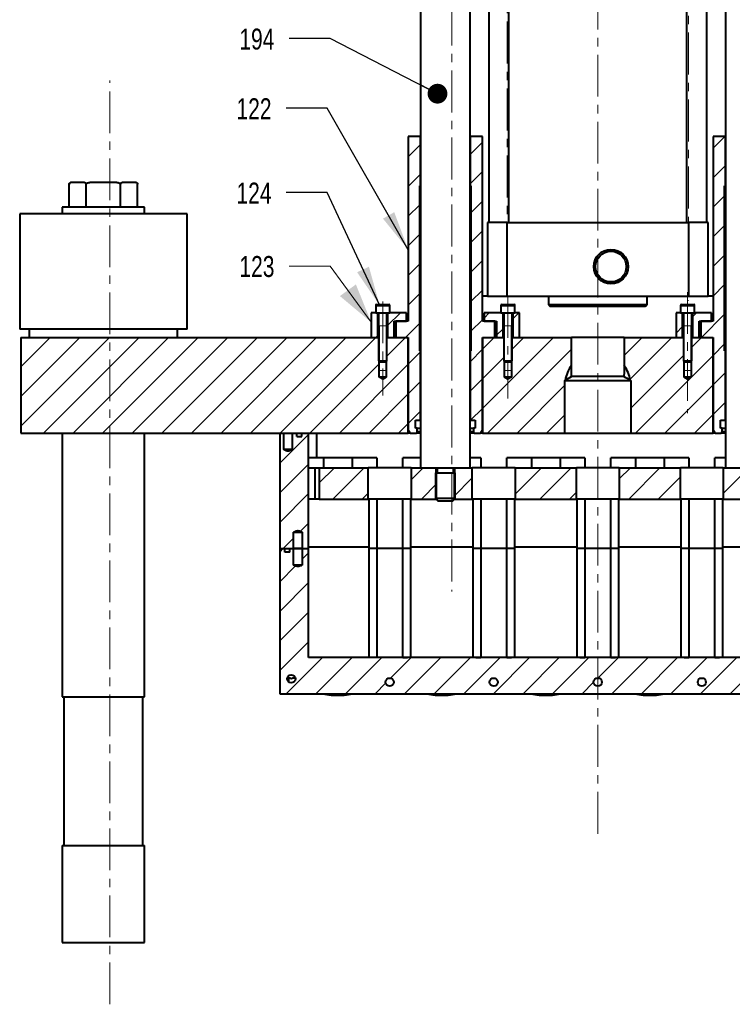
# Model space of a CAD drawing. Header units: millimetres. Extents: x 29 to 409, y 26 to 285.
# Tile 1 of 6: x 36 to 144, y 29 to 178. Entities that reach past the tile are written whole.
import ezdxf

# ---------------------------------------------------------------- set-up
doc = ezdxf.new("R2010")
doc.units = ezdxf.units.MM
doc.linetypes.add('CENTER', pattern=[10.16, 6.35, -1.27, 1.27, -1.27])
doc.styles.add('SLDTEXTSTYLE0', font='TXT', dxfattribs={"width": 0.75})
doc.dimstyles.new('SLDDIMSTYLE0', dxfattribs={"dimtxt": 6, "dimasz": 6, "dimexe": 0, "dimexo": 0.0625, "dimgap": 1.5, "dimtad": 0, "dimtih": 1, "dimtoh": 1, "dimdec": 0, "dimrnd": 1e-09, "dimzin": 0, "dimdsep": 46, "dimtxsty": 'Standard', "dimsah": 1, "dimcen": 0.09, "dimadec": 0, "dimazin": 0, "dimtfac": 1, "dimtdec": 0, "dimtofl": 0, "dimtmove": 0, "dimatfit": 3, "dimfxl": 0, "dimtolj": 1, "dimtzin": 0, "dimarcsym": 0})
doc.dimstyles.new('SLDDIMSTYLE2', dxfattribs={"dimtxt": 3, "dimasz": 3, "dimexe": 0, "dimexo": 0.0625, "dimgap": 0.75, "dimtad": 0, "dimtih": 1, "dimtoh": 1, "dimdec": 0, "dimrnd": 1e-09, "dimzin": 0, "dimdsep": 46, "dimtxsty": 'Standard', "dimblk1": 'DOT', "dimblk2": 'DOT', "dimsah": 1, "dimcen": 0.09, "dimadec": 0, "dimazin": 0, "dimtfac": 1, "dimtdec": 0, "dimtofl": 0, "dimtmove": 0, "dimatfit": 3, "dimldrblk": 'DOT', "dimfxl": 0, "dimtolj": 1, "dimtzin": 0, "dimarcsym": 0})

# ---------------------------------------------------------------- blocks, each defined once
blk = doc.blocks.new('_DOT')
at = {"color": 0, "linetype": 'ByBlock', "lineweight": -2}
blk.add_line((-0.5, 0), (-1, 0), dxfattribs=at)
at = {"color": 0, "linetype": 'ByBlock', "const_width": 0.5}
blk.add_lwpolyline([(-0.25, 0, 1), (0.25, 0, 1)], format="xyb", close=True, dxfattribs=at)

msp = doc.modelspace()

# ---------------------------------------------------------------- hatches: boundary and pattern name
at = {"linetype": 'Continuous', "lineweight": 0}
h = msp.add_hatch(dxfattribs=at)
h.set_pattern_fill('ANSI31', style=0)
h.paths.add_polyline_path([(96.574, 117.6356), (96.574, 128.1856), (96.449, 128.1856), (96.449, 153.1856), (96.574, 153.1856), (96.574, 160.6856), (94.699, 160.6856), (94.699, 132.6856), (92.824, 132.6856), (92.824, 130.1856), (94.699, 130.1856), (94.699, 116.1856), (94.9877, 115.6856), (95.9297, 115.6856), (96.074, 115.9356), (96.074, 116.4356), (95.799, 116.4356), (95.799, 117.6356)], flags=0)
h = msp.add_hatch(dxfattribs=at)
h.set_pattern_fill('ANSI31', style=0)
h.paths.add_polyline_path([(104.199, 153.1856), (104.199, 128.1856), (104.074, 128.1856), (104.074, 117.6356), (104.849, 117.6356), (104.849, 116.4356), (104.574, 116.4356), (104.574, 115.9356), (104.7184, 115.6856), (105.6604, 115.6856), (105.949, 116.1856), (105.949, 130.1856), (107.824, 130.1856), (107.824, 132.6856), (105.949, 132.6856), (105.949, 160.6856), (104.074, 160.6856), (104.074, 153.1856)], flags=0)
h = msp.add_hatch(dxfattribs=at)
h.set_pattern_fill('ANSI31', style=0)
h.paths.add_polyline_path([(142.824, 117.6356), (142.824, 128.1856), (142.699, 128.1856), (142.699, 153.1856), (142.824, 153.1856), (142.824, 160.6856), (140.949, 160.6856), (140.949, 132.6856), (139.074, 132.6856), (139.074, 130.1856), (140.949, 130.1856), (140.949, 116.1856), (141.2377, 115.6856), (142.1797, 115.6856), (142.324, 115.9356), (142.324, 116.4356), (142.049, 116.4356), (142.049, 117.6356)], flags=0)
h = msp.add_hatch(dxfattribs=at)
h.set_pattern_fill('ANSI31', style=0)
h.paths.add_polyline_path([(89.074, 133.9356), (89.074, 130.1856), (90.074, 130.1856), (90.074, 133.9356)], flags=0)
h = msp.add_hatch(dxfattribs=at)
h.set_pattern_fill('ANSI31', style=0)
h.paths.add_polyline_path([(92.574, 132.6856), (94.449, 132.6856), (94.449, 133.9356), (91.574, 133.9356), (91.574, 130.1856), (92.574, 130.1856)], flags=0)
h = msp.add_hatch(dxfattribs=at)
h.set_pattern_fill('ANSI31', style=0)
h.paths.add_polyline_path([(109.074, 133.9356), (106.199, 133.9356), (106.199, 132.6856), (108.074, 132.6856), (108.074, 130.1856), (109.074, 130.1856)], flags=0)
h = msp.add_hatch(dxfattribs=at)
h.set_pattern_fill('ANSI31', style=0)
h.paths.add_polyline_path([(110.574, 133.9356), (110.574, 130.1856), (111.574, 130.1856), (111.574, 133.9356)], flags=0)
h = msp.add_hatch(dxfattribs=at)
h.set_pattern_fill('ANSI31', style=0)
h.paths.add_polyline_path([(135.324, 133.9356), (135.324, 130.1856), (136.324, 130.1856), (136.324, 133.9356)], flags=0)
h = msp.add_hatch(dxfattribs=at)
h.set_pattern_fill('ANSI31', style=0)
h.paths.add_polyline_path([(138.824, 132.6856), (140.699, 132.6856), (140.699, 133.9356), (137.824, 133.9356), (137.824, 130.1856), (138.824, 130.1856)], flags=0)
h = msp.add_hatch(dxfattribs=at)
h.set_pattern_fill('ANSI31', style=0)
h.paths.add_polyline_path([(94.699, 130.1856), (91.349, 130.1856), (91.349, 124.1856), (90.824, 123.8701), (90.299, 124.1856), (90.299, 130.1856), (35.949, 130.1856), (35.949, 115.6856), (94.699, 115.6856)], flags=0)
h = msp.add_hatch(dxfattribs=at)
h.set_pattern_fill('ANSI31', style=0)
edge = h.paths.add_edge_path(flags=0)
edge.add_line((118.449, 115.6856), (118.449, 123.6856))
edge.add_line((118.449, 123.6856), (118.5115, 123.7231))
edge.add_arc((123.449, 122.9356), 5, 143.130102, 170.938225, ccw=False)
edge.add_line((119.449, 125.9356), (119.449, 130.1856))
edge.add_line((119.449, 130.1856), (110.349, 130.1856))
edge.add_line((110.349, 130.1856), (110.349, 124.1856))
edge.add_line((110.349, 124.1856), (109.824, 123.8701))
edge.add_line((109.824, 123.8701), (109.299, 124.1856))
edge.add_line((109.299, 124.1856), (109.299, 130.1856))
edge.add_line((109.299, 130.1856), (105.949, 130.1856))
edge.add_line((105.949, 130.1856), (105.949, 115.6856))
edge.add_line((105.949, 115.6856), (118.449, 115.6856))
h = msp.add_hatch(dxfattribs=at)
h.set_pattern_fill('ANSI31', style=0)
edge = h.paths.add_edge_path(flags=0)
edge.add_arc((123.449, 122.9356), 5, 9.061775, 36.869898, ccw=False)
edge.add_line((128.3866, 123.7231), (128.449, 123.6856))
edge.add_line((128.449, 123.6856), (128.449, 115.6856))
edge.add_line((128.449, 115.6856), (140.949, 115.6856))
edge.add_line((140.949, 115.6856), (140.949, 130.1856))
edge.add_line((140.949, 130.1856), (137.599, 130.1856))
edge.add_line((137.599, 130.1856), (137.599, 124.1856))
edge.add_line((137.599, 124.1856), (137.074, 123.8701))
edge.add_line((137.074, 123.8701), (136.549, 124.1856))
edge.add_line((136.549, 124.1856), (136.549, 130.1856))
edge.add_line((136.549, 130.1856), (127.449, 130.1856))
edge.add_line((127.449, 130.1856), (127.449, 125.9356))
h = msp.add_hatch(dxfattribs=at)
h.set_pattern_fill('ANSI31', style=0)
edge = h.paths.add_edge_path(flags=0)
edge.add_line((77.799, 115.6856), (77.0986, 115.6856))
edge.add_line((77.0986, 115.6856), (77.0986, 113.1856))
edge.add_spline(control_points=[(77.0986, 113.1856), (77.0849, 113.1785), (77.0713, 113.1714), (77.0576, 113.1644), (76.9409, 113.1048), (76.8224, 113.0468), (76.6981, 113.0055), (76.6184, 112.9789), (76.5342, 112.9604), (76.4501, 112.9603), (76.3656, 112.9601), (76.2807, 112.9786), (76.2004, 113.0053), (76.0614, 113.0515), (75.9295, 113.118), (75.7995, 113.1856)], knot_values=[0.0149744, 0.0149744, 0.0149744, 0.0149744, 0.01515875, 0.01515875, 0.01515875, 0.01673081, 0.01673081, 0.01673081, 0.01774462, 0.01774462, 0.01774462, 0.01876521, 0.01876521, 0.01876521, 0.0205335, 0.0205335, 0.0205335, 0.0205335], weights=[1, 1, 1, 1, 1, 1, 1, 1, 1, 1, 1, 1, 1, 1, 1, 1], degree=3, periodic=0)
edge.add_line((75.7995, 113.1856), (75.7995, 115.6856))
edge.add_line((75.7995, 115.6856), (75.199, 115.6856))
edge.add_line((75.199, 115.6856), (75.199, 98.1856))
edge.add_line((75.199, 98.1856), (77.2995, 98.1856))
edge.add_line((77.2995, 98.1856), (77.2995, 100.6856))
edge.add_spline(control_points=[(77.2995, 100.6856), (77.4295, 100.7532), (77.5614, 100.8197), (77.7004, 100.8659), (77.7807, 100.8926), (77.8656, 100.9111), (77.9501, 100.9109), (78.0342, 100.9108), (78.1184, 100.8923), (78.1981, 100.8657), (78.3224, 100.8244), (78.4409, 100.7664), (78.5576, 100.7068), (78.5713, 100.6998), (78.5849, 100.6927), (78.5986, 100.6856)], knot_values=[0.01446164, 0.01446164, 0.01446164, 0.01446164, 0.01622006, 0.01622006, 0.01622006, 0.01723495, 0.01723495, 0.01723495, 0.0182431, 0.0182431, 0.0182431, 0.0198064, 0.0198064, 0.0198064, 0.01998971, 0.01998971, 0.01998971, 0.01998971], weights=[1, 1, 1, 1, 1, 1, 1, 1, 1, 1, 1, 1, 1, 1, 1, 1], degree=3, periodic=0)
edge.add_line((78.5986, 100.6856), (78.5986, 98.1856))
edge.add_line((78.5986, 98.1856), (79.574, 98.1856))
edge.add_line((79.574, 98.1856), (79.574, 115.6856))
edge.add_line((79.574, 115.6856), (78.574, 115.6856))
edge.add_line((78.574, 115.6856), (78.574, 115.1606))
edge.add_line((78.574, 115.1606), (77.799, 115.1606))
edge.add_line((77.799, 115.1606), (77.799, 115.6856))
h = msp.add_hatch(dxfattribs=at)
h.set_pattern_fill('ANSI31', style=0)
h.paths.add_polyline_path([(88.636, 110.4356), (81.199, 110.4356), (81.199, 105.6856), (88.636, 105.6856)], flags=0)
h = msp.add_hatch(dxfattribs=at)
h.set_pattern_fill('ANSI31', style=0)
h.paths.add_polyline_path([(95.136, 105.6856), (99.049, 105.6856), (99.049, 110.4356), (95.136, 110.4356)], flags=0)
h = msp.add_hatch(dxfattribs=at)
h.set_pattern_fill('ANSI31', style=0)
h.paths.add_polyline_path([(104.4175, 110.4356), (101.599, 110.4356), (101.599, 105.6856), (104.4175, 105.6856)], flags=0)
h = msp.add_hatch(dxfattribs=at)
h.set_pattern_fill('ANSI31', style=0)
h.paths.add_polyline_path([(120.199, 110.4356), (110.9175, 110.4356), (110.9175, 105.6856), (120.199, 105.6856)], flags=0)
h = msp.add_hatch(dxfattribs=at)
h.set_pattern_fill('ANSI31', style=0)
h.paths.add_polyline_path([(126.699, 105.6856), (135.9805, 105.6856), (135.9805, 110.4356), (126.699, 110.4356)], flags=0)
h = msp.add_hatch(dxfattribs=at)
h.set_pattern_fill('ANSI31', style=0)
h.paths.add_polyline_path([(142.4805, 105.6856), (145.299, 105.6856), (145.299, 110.4356), (142.4805, 110.4356)], flags=0)
h = msp.add_hatch(dxfattribs=at)
h.set_pattern_fill('ANSI31', style=0)
edge = h.paths.add_edge_path(flags=0)
edge.add_line((169.5986, 98.1856), (169.5986, 95.6856))
edge.add_spline(control_points=[(169.5986, 95.6856), (169.5849, 95.6785), (169.5713, 95.6714), (169.5576, 95.6644), (169.4409, 95.6048), (169.3224, 95.5468), (169.1981, 95.5055), (169.1184, 95.4789), (169.0342, 95.4604), (168.9501, 95.4603), (168.8656, 95.4601), (168.7807, 95.4786), (168.7004, 95.5053), (168.5614, 95.5515), (168.4295, 95.618), (168.2995, 95.6856)], knot_values=[0.0149744, 0.0149744, 0.0149744, 0.0149744, 0.01515875, 0.01515875, 0.01515875, 0.01673081, 0.01673081, 0.01673081, 0.01774462, 0.01774462, 0.01774462, 0.01876521, 0.01876521, 0.01876521, 0.0205335, 0.0205335, 0.0205335, 0.0205335], weights=[1, 1, 1, 1, 1, 1, 1, 1, 1, 1, 1, 1, 1, 1, 1, 1], degree=3, periodic=0)
edge.add_line((168.2995, 95.6856), (168.2995, 98.1856))
edge.add_line((168.2995, 98.1856), (167.324, 98.1856))
edge.add_line((167.324, 98.1856), (167.324, 81.6856))
edge.add_line((167.324, 81.6856), (79.574, 81.6856))
edge.add_line((79.574, 81.6856), (79.574, 98.1856))
edge.add_line((79.574, 98.1856), (78.5986, 98.1856))
edge.add_line((78.5986, 98.1856), (78.5986, 95.6856))
edge.add_spline(control_points=[(78.5986, 95.6856), (78.5849, 95.6785), (78.5713, 95.6714), (78.5576, 95.6644), (78.4409, 95.6048), (78.3224, 95.5468), (78.1981, 95.5055), (78.1184, 95.4789), (78.0342, 95.4604), (77.9501, 95.4603), (77.8656, 95.4601), (77.7807, 95.4786), (77.7004, 95.5053), (77.5614, 95.5515), (77.4295, 95.618), (77.2995, 95.6856)], knot_values=[0.0149744, 0.0149744, 0.0149744, 0.0149744, 0.01515875, 0.01515875, 0.01515875, 0.01673081, 0.01673081, 0.01673081, 0.01774462, 0.01774462, 0.01774462, 0.01876521, 0.01876521, 0.01876521, 0.0205335, 0.0205335, 0.0205335, 0.0205335], weights=[1, 1, 1, 1, 1, 1, 1, 1, 1, 1, 1, 1, 1, 1, 1, 1], degree=3, periodic=0)
edge.add_line((77.2995, 95.6856), (77.2995, 98.1856))
edge.add_line((77.2995, 98.1856), (76.724, 98.1856))
edge.add_line((76.724, 98.1856), (76.724, 97.6606))
edge.add_line((76.724, 97.6606), (75.949, 97.6606))
edge.add_line((75.949, 97.6606), (75.949, 98.1856))
edge.add_line((75.949, 98.1856), (75.199, 98.1856))
edge.add_line((75.199, 98.1856), (75.199, 76.1856))
edge.add_line((75.199, 76.1856), (171.699, 76.1856))
edge.add_line((171.699, 76.1856), (171.699, 98.1856))
edge.add_line((171.699, 98.1856), (170.949, 98.1856))
edge.add_line((170.949, 98.1856), (170.949, 97.6606))
edge.add_line((170.949, 97.6606), (170.174, 97.6606))
edge.add_line((170.174, 97.6606), (170.174, 98.1856))
edge.add_line((170.174, 98.1856), (169.5986, 98.1856))
edge = h.paths.add_edge_path(flags=0)
edge.add_arc((107.6675, 77.9356), 0.625, 0, 360)
edge = h.paths.add_edge_path(flags=0)
edge.add_arc((139.2305, 77.9356), 0.625, 0, 360)
edge = h.paths.add_edge_path(flags=0)
edge.add_arc((76.949, 78.4356), 0.625, 0, 360)
edge = h.paths.add_edge_path(flags=0)
edge.add_arc((169.949, 78.4356), 0.625, 0, 360)
edge = h.paths.add_edge_path(flags=0)
edge.add_arc((123.449, 77.9356), 0.625, 0, 360)
edge = h.paths.add_edge_path(flags=0)
edge.add_arc((155.012, 77.9356), 0.625, 0, 360)
edge = h.paths.add_edge_path(flags=0)
edge.add_arc((91.886, 77.9356), 0.625, 0, 360)

# ---------------------------------------------------------------- linework, layer by layer
at = {"color": 7, "linetype": 'CENTER', "lineweight": 0}
for p, q in [((101.3205, 272.2655), (101.3205, 91.6975)), ((123.449, 264.5075), (123.449, 54.9428)), ((109.699, 208.5778), (109.699, 140.3313)), ((137.199, 206.9201), (137.199, 135.7463)), ((49.4455, 29.085), (49.4455, 169.1431)), ((109.824, 136.4875), (109.824, 120.9557)), ((137.074, 137.0823), (137.074, 118.7408)), ((90.824, 135.6691), (90.824, 121.3727))]:
    msp.add_line(p, q, dxfattribs=at)
at = {"color": 7, "linetype": 'Continuous', "lineweight": 40}
for p, q in [((106.949, 147.6106), (106.949, 190.2606)), ((109.949, 147.6106), (109.949, 190.2606)), ((136.949, 147.6106), (136.949, 190.2606)), ((139.949, 190.2606), (139.949, 147.6106)), ((94.699, 160.6856), (94.699, 132.6856)), ((96.574, 160.6856), (94.699, 160.6856)), ((96.574, 153.1856), (96.574, 160.6856)), ((104.074, 160.6856), (104.074, 153.1856)), ((105.949, 160.6856), (104.074, 160.6856)), ((105.949, 132.6856), (105.949, 160.6856)), ((140.949, 160.6856), (140.949, 132.6856)), ((142.824, 160.6856), (140.949, 160.6856)), ((142.824, 153.1856), (142.824, 160.6856)), ((43.2529, 149.9356), (43.2529, 153.4356)), ((43.5029, 153.6856), (43.4735, 153.6839)), ((45.5784, 153.6856), (43.5255, 153.6856)), ((45.851, 149.9356), (45.851, 153.4356)), ((50.502, 153.6856), (46.3961, 153.6856)), ((51.0471, 149.9356), (51.0471, 153.4356)), ((53.3726, 153.6856), (51.3197, 153.6856)), ((53.6452, 149.9356), (53.6452, 153.4356)), ((96.449, 128.1856), (96.449, 153.1856)), ((96.449, 153.1856), (96.574, 153.1856)), ((104.074, 153.1856), (104.199, 153.1856)), ((104.199, 153.1856), (104.199, 128.1856)), ((142.699, 128.1856), (142.699, 153.1856)), ((142.699, 153.1856), (142.824, 153.1856)), ((50.9867, 149.9356), (42.1991, 149.9356)), ((54.699, 149.9356), (50.9867, 149.9356)), ((38.8902, 148.9356), (35.749, 148.9356)), ((61.149, 148.9356), (38.8902, 148.9356)), ((109.699, 147.6106), (106.699, 147.6106)), ((109.699, 136.4356), (109.699, 147.6106)), ((109.699, 147.6106), (137.199, 147.6106)), ((137.199, 147.6106), (137.199, 136.4356)), ((140.199, 147.6106), (137.199, 147.6106)), ((106.699, 136.4356), (105.949, 136.4356)), ((106.699, 136.4356), (109.699, 136.4356)), ((109.699, 136.4356), (137.199, 136.4356)), ((137.199, 136.4356), (140.199, 136.4356)), ((140.949, 136.4356), (140.199, 136.4356)), ((89.7615, 135.0606), (91.8865, 135.0606)), ((89.8865, 135.1856), (91.7615, 135.1856)), ((108.7615, 135.0606), (110.8865, 135.0606)), ((108.8865, 135.1856), (110.7615, 135.1856)), ((115.949, 135.1856), (130.949, 135.1856)), ((116.199, 134.9356), (130.699, 134.9356)), ((136.0115, 135.0606), (138.1365, 135.0606)), ((136.1365, 135.1856), (138.0115, 135.1856)), ((89.074, 133.9356), (89.074, 130.1856)), ((89.7615, 133.9356), (89.074, 133.9356)), ((89.7615, 133.9356), (91.8865, 133.9356)), ((90.074, 130.1856), (90.074, 133.9356)), ((91.574, 133.9356), (91.574, 130.1856)), ((94.449, 133.9356), (91.8865, 133.9356)), ((94.449, 132.6856), (94.449, 133.9356)), ((106.199, 133.9356), (106.199, 132.6856)), ((108.7615, 133.9356), (106.199, 133.9356)), ((108.7615, 133.9356), (110.8865, 133.9356)), ((109.074, 130.1856), (109.074, 133.9356)), ((110.574, 133.9356), (110.574, 130.1856)), ((111.574, 133.9356), (110.8865, 133.9356)), ((111.574, 130.1856), (111.574, 133.9356)), ((135.324, 133.9356), (135.324, 130.1856)), ((136.0115, 133.9356), (135.324, 133.9356)), ((136.0115, 133.9356), (138.1365, 133.9356)), ((136.324, 130.1856), (136.324, 133.9356)), ((137.824, 133.9356), (137.824, 130.1856)), ((140.699, 133.9356), (138.1365, 133.9356)), ((140.699, 132.6856), (140.699, 133.9356)), ((38.8902, 131.4356), (35.749, 131.4356)), ((61.149, 131.4356), (38.8902, 131.4356)), ((92.574, 130.1856), (92.574, 132.6856)), ((92.574, 132.6856), (94.449, 132.6856)), ((92.824, 132.6856), (92.824, 130.1856)), ((94.699, 132.6856), (92.824, 132.6856)), ((107.824, 132.6856), (105.949, 132.6856)), ((106.199, 132.6856), (108.074, 132.6856)), ((107.824, 130.1856), (107.824, 132.6856)), ((108.074, 132.6856), (108.074, 130.1856)), ((138.824, 130.1856), (138.824, 132.6856)), ((138.824, 132.6856), (140.699, 132.6856)), ((139.074, 132.6856), (139.074, 130.1856)), ((140.949, 132.6856), (139.074, 132.6856)), ((35.949, 130.1856), (35.949, 115.6856)), ((35.949, 130.1856), (90.199, 130.1856)), ((89.074, 130.1856), (90.074, 130.1856)), ((91.449, 130.1856), (94.699, 130.1856)), ((91.574, 130.1856), (92.574, 130.1856)), ((92.824, 130.1856), (94.699, 130.1856)), ((94.699, 130.1856), (94.699, 116.1856)), ((94.699, 115.6856), (94.699, 130.1856)), ((105.949, 116.1856), (105.949, 130.1856)), ((105.949, 130.1856), (107.824, 130.1856)), ((105.949, 130.1856), (105.949, 115.6856)), ((105.949, 130.1856), (109.199, 130.1856)), ((108.074, 130.1856), (109.074, 130.1856)), ((110.449, 130.1856), (119.449, 130.1856)), ((110.574, 130.1856), (111.574, 130.1856)), ((119.449, 125.9356), (119.449, 130.1856)), ((127.449, 130.1856), (119.449, 130.1856)), ((127.449, 130.1856), (127.449, 125.9356)), ((127.449, 130.1856), (136.449, 130.1856)), ((135.324, 130.1856), (136.324, 130.1856)), ((137.699, 130.1856), (140.949, 130.1856)), ((137.824, 130.1856), (138.824, 130.1856)), ((139.074, 130.1856), (140.949, 130.1856)), ((140.949, 130.1856), (140.949, 116.1856)), ((140.949, 115.6856), (140.949, 130.1856)), ((96.574, 128.1856), (96.449, 128.1856)), ((96.574, 117.6356), (96.574, 128.1856)), ((104.074, 128.1856), (104.074, 117.6356)), ((104.199, 128.1856), (104.074, 128.1856)), ((142.824, 128.1856), (142.699, 128.1856)), ((142.824, 117.6356), (142.824, 128.1856)), ((90.199, 126.6356), (91.449, 126.6356)), ((90.299, 124.1856), (90.299, 126.5356)), ((91.249, 126.4356), (90.399, 126.4356)), ((91.349, 126.5356), (91.349, 124.1856)), ((109.199, 126.6356), (110.449, 126.6356)), ((109.299, 124.1856), (109.299, 126.5356)), ((110.249, 126.4356), (109.399, 126.4356)), ((110.349, 126.5356), (110.349, 124.1856)), ((136.449, 126.6356), (137.699, 126.6356)), ((136.549, 124.1856), (136.549, 126.5356)), ((137.499, 126.4356), (136.649, 126.4356)), ((137.599, 126.5356), (137.599, 124.1856)), ((90.824, 123.8701), (90.299, 124.1856)), ((91.349, 124.1856), (90.299, 124.1856)), ((91.349, 124.1856), (90.824, 123.8701)), ((109.824, 123.8701), (109.299, 124.1856)), ((110.349, 124.1856), (109.299, 124.1856)), ((110.349, 124.1856), (109.824, 123.8701)), ((127.4196, 124.2865), (119.4785, 124.2865)), ((137.074, 123.8701), (136.549, 124.1856)), ((137.599, 124.1856), (136.549, 124.1856)), ((137.599, 124.1856), (137.074, 123.8701)), ((118.449, 123.6856), (118.5115, 123.7231)), ((118.449, 123.6856), (128.449, 123.6856)), ((118.449, 115.6856), (118.449, 123.6856)), ((128.3866, 123.7231), (128.449, 123.6856)), ((128.449, 123.6856), (128.449, 115.6856)), ((95.799, 116.4356), (95.799, 117.6356)), ((95.799, 117.6356), (96.574, 117.6356)), ((104.074, 117.6356), (104.849, 117.6356)), ((104.849, 117.6356), (104.849, 116.4356)), ((142.049, 116.4356), (142.049, 117.6356)), ((142.049, 117.6356), (142.824, 117.6356)), ((35.949, 115.6856), (94.699, 115.6856)), ((75.199, 115.6856), (75.199, 98.1856)), ((75.199, 115.6856), (75.7995, 115.6856)), ((75.7995, 113.1856), (75.7995, 115.6856)), ((77.0986, 115.6856), (77.0986, 113.1856)), ((77.0986, 115.6856), (77.799, 115.6856)), ((77.799, 115.1606), (77.799, 115.6856)), ((77.799, 115.1606), (78.574, 115.1606)), ((78.574, 115.1606), (78.574, 115.6856)), ((78.574, 115.6856), (79.574, 115.6856)), ((79.574, 98.1856), (79.574, 115.6856)), ((80.824, 111.9356), (80.824, 115.6856)), ((94.9877, 115.6856), (94.699, 116.1856)), ((94.9877, 115.6856), (94.699, 115.6856)), ((94.9877, 115.6856), (95.9297, 115.6856)), ((96.074, 116.4356), (95.799, 116.4356)), ((96.074, 115.9356), (95.9297, 115.6856)), ((96.574, 115.6856), (95.9297, 115.6856)), ((96.074, 115.9356), (96.074, 116.4356)), ((96.074, 116.4356), (96.574, 116.4356)), ((96.074, 115.9356), (96.574, 115.9356)), ((104.074, 116.4356), (104.574, 116.4356)), ((104.074, 115.9356), (104.574, 115.9356)), ((104.7184, 115.6856), (104.074, 115.6856)), ((104.574, 116.4356), (104.574, 115.9356)), ((104.849, 116.4356), (104.574, 116.4356)), ((104.7184, 115.6856), (104.574, 115.9356)), ((104.7184, 115.6856), (105.6604, 115.6856)), ((105.949, 116.1856), (105.6604, 115.6856)), ((105.949, 115.6856), (105.6604, 115.6856)), ((105.949, 115.6856), (118.449, 115.6856)), ((118.449, 115.6856), (128.449, 115.6856)), ((128.449, 115.6856), (140.949, 115.6856)), ((141.2377, 115.6856), (140.949, 116.1856)), ((141.2377, 115.6856), (140.949, 115.6856)), ((141.2377, 115.6856), (142.1797, 115.6856)), ((142.324, 116.4356), (142.049, 116.4356)), ((142.324, 115.9356), (142.1797, 115.6856)), ((142.824, 115.6856), (142.1797, 115.6856)), ((142.324, 115.9356), (142.324, 116.4356)), ((142.324, 116.4356), (142.824, 116.4356)), ((142.324, 115.9356), (142.824, 115.9356)), ((77.0986, 113.1856), (75.7995, 113.1856)), ((80.824, 111.9356), (79.574, 111.9356)), ((89.9203, 111.9356), (80.824, 111.9356)), ((81.8203, 111.9356), (81.8203, 110.4356)), ((86.1703, 111.9356), (86.1703, 110.4356)), ((89.9203, 111.9356), (89.9203, 110.4356)), ((96.574, 111.9356), (93.8518, 111.9356)), ((93.8518, 110.4356), (93.8518, 111.9356)), ((105.7018, 111.9356), (104.074, 111.9356)), ((105.7018, 111.9356), (105.7018, 110.4356)), ((121.4833, 111.9356), (109.6333, 111.9356)), ((109.6333, 110.4356), (109.6333, 111.9356)), ((113.3833, 111.9356), (113.3833, 110.4356)), ((117.7333, 111.9356), (117.7333, 110.4356)), ((121.4833, 111.9356), (121.4833, 110.4356)), ((137.2648, 111.9356), (125.4148, 111.9356)), ((125.4148, 110.4356), (125.4148, 111.9356)), ((129.1648, 111.9356), (129.1648, 110.4356)), ((133.5148, 111.9356), (133.5148, 110.4356)), ((137.2648, 111.9356), (137.2648, 110.4356)), ((142.824, 111.9356), (141.1963, 111.9356)), ((141.1963, 110.4356), (141.1963, 111.9356)), ((79.574, 110.4356), (80.574, 110.4356)), ((80.574, 105.6856), (80.574, 110.4356)), ((80.574, 110.4356), (81.199, 110.4356)), ((81.199, 110.4356), (81.199, 105.6856)), ((81.199, 110.4356), (88.636, 110.4356)), ((88.636, 105.6856), (88.636, 110.4356)), ((95.136, 110.4356), (88.636, 110.4356)), ((95.136, 110.4356), (95.136, 105.6856)), ((95.136, 110.4356), (96.574, 110.4356)), ((96.574, 110.4356), (100.324, 110.4356)), ((98.824, 109.6856), (100.324, 109.6856)), ((99.049, 109.6856), (99.049, 110.4356)), ((100.324, 110.4356), (104.074, 110.4356)), ((100.324, 109.6856), (101.824, 109.6856)), ((101.599, 110.4356), (101.599, 109.6856)), ((104.074, 110.4356), (104.4175, 110.4356)), ((104.4175, 105.6856), (104.4175, 110.4356)), ((110.9175, 110.4356), (104.4175, 110.4356)), ((110.9175, 110.4356), (110.9175, 105.6856)), ((110.9175, 110.4356), (120.199, 110.4356)), ((120.199, 105.6856), (120.199, 110.4356)), ((126.699, 110.4356), (120.199, 110.4356)), ((126.699, 110.4356), (126.699, 105.6856)), ((126.699, 110.4356), (135.9805, 110.4356)), ((135.9805, 105.6856), (135.9805, 110.4356)), ((142.4805, 110.4356), (135.9805, 110.4356)), ((142.4805, 110.4356), (142.4805, 105.6856)), ((142.4805, 110.4356), (142.824, 110.4356)), ((142.824, 110.4356), (146.574, 110.4356)), ((80.574, 105.6856), (79.574, 105.6856)), ((81.199, 105.6856), (80.574, 105.6856)), ((81.199, 105.6856), (88.636, 105.6856)), ((95.136, 105.6856), (88.636, 105.6856)), ((89.9203, 105.6856), (89.9203, 98.1856)), ((93.8518, 98.1856), (93.8518, 105.6856)), ((95.136, 105.6856), (98.949, 105.6856)), ((98.824, 105.8106), (100.324, 105.8106)), ((99.199, 105.4356), (100.324, 105.4356)), ((100.324, 105.8106), (101.824, 105.8106)), ((100.324, 105.4356), (101.449, 105.4356)), ((101.699, 105.6856), (104.4175, 105.6856)), ((110.9175, 105.6856), (104.4175, 105.6856)), ((105.7018, 105.6856), (105.7018, 98.1856)), ((109.6333, 98.1856), (109.6333, 105.6856)), ((110.9175, 105.6856), (120.199, 105.6856)), ((126.699, 105.6856), (120.199, 105.6856)), ((121.4833, 105.6856), (121.4833, 98.1856)), ((125.4148, 98.1856), (125.4148, 105.6856)), ((126.699, 105.6856), (135.9805, 105.6856)), ((142.4805, 105.6856), (135.9805, 105.6856)), ((137.2648, 105.6856), (137.2648, 98.1856)), ((141.1963, 98.1856), (141.1963, 105.6856)), ((142.4805, 105.6856), (145.199, 105.6856)), ((77.2995, 98.1856), (77.2995, 100.6856)), ((77.2995, 100.6856), (78.5986, 100.6856)), ((78.5986, 100.6856), (78.5986, 98.1856)), ((75.199, 98.1856), (75.199, 76.1856)), ((75.199, 98.1856), (75.949, 98.1856)), ((75.199, 98.1856), (77.2995, 98.1856)), ((75.949, 97.6606), (75.949, 98.1856)), ((76.724, 97.6606), (75.949, 97.6606)), ((76.724, 97.6606), (76.724, 98.1856)), ((76.724, 98.1856), (77.2995, 98.1856)), ((77.2995, 95.6856), (77.2995, 98.1856)), ((78.5986, 98.1856), (77.2995, 98.1856)), ((77.2995, 98.1856), (78.5986, 98.1856)), ((78.5986, 98.1856), (78.5986, 95.6856)), ((78.5986, 98.1856), (79.574, 98.1856)), ((78.5986, 98.1856), (79.574, 98.1856)), ((79.574, 98.4356), (88.7453, 98.4356)), ((79.574, 98.4356), (83.9953, 98.4356)), ((79.574, 81.6856), (79.574, 98.1856)), ((83.9953, 98.4356), (88.7453, 98.4356)), ((89.9203, 98.1856), (88.7453, 98.1856)), ((89.9203, 98.1856), (88.7453, 98.1856)), ((89.9203, 98.1856), (89.9203, 81.6856)), ((93.8518, 98.1856), (89.9203, 98.1856)), ((93.8518, 98.1856), (89.9203, 98.1856)), ((93.8518, 81.6856), (93.8518, 98.1856)), ((95.0268, 98.1856), (93.8518, 98.1856)), ((95.0268, 98.1856), (93.8518, 98.1856)), ((95.0268, 98.4356), (104.5268, 98.4356)), ((95.0268, 98.4356), (99.7768, 98.4356)), ((99.7768, 98.4356), (104.5268, 98.4356)), ((105.7018, 98.1856), (104.5268, 98.1856)), ((105.7018, 98.1856), (104.5268, 98.1856)), ((105.7018, 98.1856), (105.7018, 81.6856)), ((109.6333, 98.1856), (105.7018, 98.1856)), ((109.6333, 98.1856), (105.7018, 98.1856)), ((109.6333, 81.6856), (109.6333, 98.1856)), ((110.8083, 98.1856), (109.6333, 98.1856)), ((110.8083, 98.1856), (109.6333, 98.1856)), ((110.8083, 98.4356), (120.3083, 98.4356)), ((110.8083, 98.4356), (115.5583, 98.4356)), ((115.5583, 98.4356), (120.3083, 98.4356)), ((121.4833, 98.1856), (120.3083, 98.1856)), ((121.4833, 98.1856), (120.3083, 98.1856)), ((121.4833, 98.1856), (121.4833, 81.6856)), ((125.4148, 98.1856), (121.4833, 98.1856)), ((125.4148, 98.1856), (121.4833, 98.1856)), ((125.4148, 81.6856), (125.4148, 98.1856)), ((126.5898, 98.1856), (125.4148, 98.1856)), ((126.5898, 98.1856), (125.4148, 98.1856)), ((126.5898, 98.4356), (136.0898, 98.4356)), ((126.5898, 98.4356), (131.3398, 98.4356)), ((131.3398, 98.4356), (136.0898, 98.4356)), ((137.2648, 98.1856), (136.0898, 98.1856)), ((137.2648, 98.1856), (136.0898, 98.1856)), ((137.2648, 98.1856), (137.2648, 81.6856)), ((141.1963, 98.1856), (137.2648, 98.1856)), ((141.1963, 98.1856), (137.2648, 98.1856)), ((141.1963, 81.6856), (141.1963, 98.1856)), ((142.3713, 98.1856), (141.1963, 98.1856)), ((142.3713, 98.1856), (141.1963, 98.1856)), ((142.3713, 98.4356), (151.8713, 98.4356)), ((142.3713, 98.4356), (147.1213, 98.4356)), ((78.5986, 95.6856), (77.2995, 95.6856)), ((167.324, 81.6856), (79.574, 81.6856)), ((89.1866, 81.6856), (88.7453, 81.6856)), ((89.9203, 81.6856), (89.1866, 81.6856)), ((93.8518, 81.6856), (94.5855, 81.6856)), ((95.0268, 81.6856), (94.5855, 81.6856)), ((104.9681, 81.6856), (104.5268, 81.6856)), ((104.9681, 81.6856), (105.7018, 81.6856)), ((109.6333, 81.6856), (110.367, 81.6856)), ((110.8083, 81.6856), (110.367, 81.6856)), ((120.7496, 81.6856), (120.3083, 81.6856)), ((120.7496, 81.6856), (121.4833, 81.6856)), ((125.4148, 81.6856), (126.1485, 81.6856)), ((126.5898, 81.6856), (126.1485, 81.6856)), ((136.5311, 81.6856), (136.0898, 81.6856)), ((136.5311, 81.6856), (137.2648, 81.6856)), ((141.1963, 81.6856), (141.93, 81.6856)), ((142.3713, 81.6856), (141.93, 81.6856)), ((76.574, 77.9356), (76.574, 78.6856)), ((75.199, 76.1856), (171.699, 76.1856)), ((42.1991, 75.6856), (54.699, 75.6856)), ((82.662, 75.995), (83.9953, 75.995)), ((83.9953, 75.995), (85.3286, 75.995)), ((98.4435, 75.995), (99.7768, 75.995)), ((99.7768, 75.995), (101.1101, 75.995)), ((114.225, 75.995), (115.5583, 75.995)), ((115.5583, 75.995), (116.8916, 75.995)), ((130.0065, 75.995), (131.3398, 75.995)), ((131.3398, 75.995), (132.6731, 75.995)), ((42.1991, 53.1856), (54.699, 53.1856)), ((42.1991, 38.4356), (54.699, 38.4356))]:
    msp.add_line(p, q, dxfattribs=at)
at = {"color": 7, "linetype": 'Continuous', "lineweight": 0}
for p, q in [((90.199, 131.9356), (90.2466, 131.9356)), ((90.2466, 131.9356), (91.449, 131.9356)), ((90.324, 131.9356), (90.324, 126.5106)), ((91.324, 126.5106), (91.324, 131.9356)), ((109.199, 131.9356), (109.2466, 131.9356)), ((109.2466, 131.9356), (110.449, 131.9356)), ((109.324, 131.9356), (109.324, 126.5106)), ((110.324, 126.5106), (110.324, 131.9356)), ((136.449, 131.9356), (136.4966, 131.9356)), ((136.4966, 131.9356), (137.699, 131.9356)), ((136.574, 131.9356), (136.574, 126.5106)), ((137.574, 126.5106), (137.574, 131.9356)), ((90.199, 125.1856), (90.199, 130.1856)), ((91.449, 130.1856), (91.449, 125.1856)), ((109.199, 125.1856), (109.199, 130.1856)), ((110.449, 130.1856), (110.449, 125.1856)), ((136.449, 125.1856), (136.449, 130.1856)), ((137.699, 130.1856), (137.699, 125.1856)), ((90.299, 125.1856), (90.199, 125.1856)), ((90.299, 125.1856), (91.349, 125.1856)), ((91.449, 125.1856), (91.349, 125.1856)), ((109.299, 125.1856), (109.199, 125.1856)), ((109.299, 125.1856), (110.349, 125.1856)), ((110.449, 125.1856), (110.349, 125.1856)), ((136.549, 125.1856), (136.449, 125.1856)), ((136.549, 125.1856), (137.599, 125.1856)), ((137.699, 125.1856), (137.599, 125.1856)), ((98.824, 105.6856), (98.824, 110.4356)), ((98.824, 109.6856), (98.8712, 109.6856)), ((98.8712, 109.6856), (101.824, 109.6856)), ((99.0428, 109.6856), (99.0428, 105.5918)), ((101.6053, 105.5918), (101.6053, 109.6856)), ((101.824, 110.4356), (101.824, 105.6856))]:
    msp.add_line(p, q, dxfattribs=at)
at = {"color": 7, "linetype": 'Continuous', "lineweight": 0, "flags": 128}
msp.add_lwpolyline([(76.6171, 141.0256), (82.8671, 141.0256), (89.074, 132.5033)], dxfattribs=at)
at = {"color": 7, "linetype": 'Continuous', "lineweight": 40, "flags": 128}
for points in [[(81.771, 76.1856), (82.0543, 76.1001), (82.662, 75.995)], [(85.3286, 75.995), (85.9363, 76.1001), (86.2195, 76.1856)], [(97.5525, 76.1856), (97.8358, 76.1001), (98.4435, 75.995)], [(101.1101, 75.995), (101.7178, 76.1001), (102.001, 76.1856)], [(113.334, 76.1856), (113.6173, 76.1001), (114.225, 75.995)], [(116.8916, 75.995), (117.4993, 76.1001), (117.7825, 76.1856)], [(129.1155, 76.1856), (129.3988, 76.1001), (130.0065, 75.995)], [(132.6731, 75.995), (133.2808, 76.1001), (133.564, 76.1856)]]:
    msp.add_lwpolyline(points, dxfattribs=at)
at = {"color": 7, "linetype": 'Continuous', "lineweight": 40}
for centre, radius in [((125.449, 140.9356), 2.6194), ((125.449, 140.9356), 2.3289), ((76.949, 78.4356), 0.625), ((91.886, 77.9356), 0.625), ((107.6675, 77.9356), 0.625), ((123.449, 77.9356), 0.625), ((139.2305, 77.9356), 0.625)]:
    msp.add_circle(centre, radius, dxfattribs=at)
for centre, radius, start, end in [((43.5029, 153.4356), 0.25, 160.368725, 186.80241), ((53.3952, 153.4356), 0.25, 45.087247, 90), ((89.8865, 135.0606), 0.125, 90, 180), ((91.7615, 135.0606), 0.125, 0, 90), ((108.8865, 135.0606), 0.125, 90, 180), ((110.7615, 135.0606), 0.125, 0, 90), ((136.1365, 135.0606), 0.125, 90, 180), ((138.0115, 135.0606), 0.125, 0, 90), ((123.449, 122.9356), 5, 143.130102, 170.938225), ((123.449, 122.9356), 5, 9.061775, 36.869898), ((83.9953, 90.9356), 15, 264.900311, 275.099689), ((99.7768, 90.9356), 15, 264.900311, 275.099689), ((115.5583, 90.9356), 15, 264.900311, 275.099689), ((131.3398, 90.9356), 15, 264.900311, 275.099689)]:
    msp.add_arc(centre, radius, start, end, dxfattribs=at)
for points, degree in [([(96.574, 237.9356), (96.574, 110.4356)], 1), ([(104.074, 110.4356), (104.074, 237.9356)], 1), ([(142.824, 237.9356), (142.824, 110.4356)], 1), ([(42.1991, 149.9356), (42.1991, 148.9356)], 1), ([(54.699, 148.9356), (54.699, 149.9356)], 1), ([(35.749, 148.9356), (35.749, 131.4356)], 1), ([(61.149, 131.4356), (61.149, 148.9356)], 1), ([(106.699, 147.6106), (106.699, 136.4356)], 1), ([(140.199, 136.4356), (140.199, 147.6106)], 1), ([(115.949, 136.4356), (115.949, 135.1856)], 1), ([(130.949, 135.1856), (130.949, 136.4356)], 1), ([(89.7615, 135.0606), (89.7615, 133.9356)], 1), ([(91.8865, 133.9356), (91.8865, 135.0606)], 1), ([(108.7615, 135.0606), (108.7615, 133.9356)], 1), ([(110.8865, 133.9356), (110.8865, 135.0606)], 1), ([(115.949, 135.1856), (116.199, 134.9356)], 1), ([(130.699, 134.9356), (130.949, 135.1856)], 1), ([(136.0115, 135.0606), (136.0115, 133.9356)], 1), ([(138.1365, 133.9356), (138.1365, 135.0606)], 1), ([(90.199, 133.9356), (90.199, 126.6356)], 1), ([(91.449, 126.6356), (91.449, 133.9356)], 1), ([(109.199, 133.9356), (109.199, 126.6356)], 1), ([(110.449, 126.6356), (110.449, 133.9356)], 1), ([(136.449, 133.9356), (136.449, 126.6356)], 1), ([(137.699, 126.6356), (137.699, 133.9356)], 1), ([(37.199, 131.4356), (37.199, 130.1856)], 1), ([(59.699, 130.1856), (59.699, 131.4356)], 1), ([(90.199, 126.6356), (90.399, 126.4356)], 1), ([(91.249, 126.4356), (91.449, 126.6356)], 1), ([(109.199, 126.6356), (109.399, 126.4356)], 1), ([(110.249, 126.4356), (110.449, 126.6356)], 1), ([(136.449, 126.6356), (136.649, 126.4356)], 1), ([(137.499, 126.4356), (137.699, 126.6356)], 1), ([(118.5115, 123.7231), (118.8286, 123.9137), (119.1502, 124.1016), (119.4785, 124.2865)], 3), ([(127.4196, 124.2865), (127.7479, 124.1016), (128.0699, 123.9134), (128.3866, 123.7231)], 3), ([(42.1991, 115.6856), (42.1991, 75.6856)], 1), ([(54.699, 75.6856), (54.699, 115.6856)], 1), ([(98.824, 109.6856), (98.824, 105.8106)], 1), ([(99.074, 110.4356), (99.074, 109.6856)], 1), ([(101.574, 109.6856), (101.574, 110.4356)], 1), ([(101.824, 105.8106), (101.824, 109.6856)], 1), ([(88.7453, 98.4356), (88.7453, 105.6856)], 1), ([(95.0268, 105.6856), (95.0268, 98.4356)], 1), ([(98.824, 105.8106), (99.199, 105.4356)], 1), ([(101.449, 105.4356), (101.824, 105.8106)], 1), ([(104.5268, 98.4356), (104.5268, 105.6856)], 1), ([(110.8083, 105.6856), (110.8083, 98.4356)], 1), ([(120.3083, 98.4356), (120.3083, 105.6856)], 1), ([(126.5898, 105.6856), (126.5898, 98.4356)], 1), ([(136.0898, 98.4356), (136.0898, 105.6856)], 1), ([(142.3713, 105.6856), (142.3713, 98.4356)], 1), ([(88.7453, 81.6856), (88.7453, 98.4356)], 1), ([(95.0268, 98.4356), (95.0268, 81.6856)], 1), ([(104.5268, 81.6856), (104.5268, 98.4356)], 1), ([(110.8083, 98.4356), (110.8083, 81.6856)], 1), ([(120.3083, 81.6856), (120.3083, 98.4356)], 1), ([(126.5898, 98.4356), (126.5898, 81.6856)], 1), ([(136.0898, 81.6856), (136.0898, 98.4356)], 1), ([(142.3713, 98.4356), (142.3713, 81.6856)], 1), ([(76.574, 78.6856), (76.3762, 78.6856)], 1), ([(42.449, 75.6856), (42.449, 53.1856)], 1), ([(54.449, 53.1856), (54.449, 75.6856)], 1), ([(42.1991, 53.1856), (42.1991, 38.4356)], 1), ([(54.699, 38.4356), (54.699, 53.1856)], 1)]:
    msp.add_open_spline(points, degree=degree, dxfattribs=at)
for points, knots in [([(43.2529, 153.4356), (43.2533, 153.4467), (43.2543, 153.472), (43.2647, 153.5166), (43.2907, 153.5738), (43.3527, 153.6427), (43.4358, 153.6799), (43.5, 153.684), (43.5255, 153.6856)], [0, 0, 0, 0, 0.05118318, 0.11698, 0.22315052, 0.40442165, 0.76388098, 1, 1, 1, 1]), ([(45.5784, 153.6856), (45.6313, 153.6799), (45.7133, 153.6711), (45.8004, 153.5947), (45.8353, 153.527), (45.8487, 153.4804), (45.8503, 153.4492), (45.851, 153.4356)], [0, 0, 0, 0, 0.488522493, 0.757757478, 0.855661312, 0.937080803, 1, 1, 1, 1]), ([(45.851, 153.4356), (45.8526, 153.4506), (45.8562, 153.4838), (45.8893, 153.5368), (45.9634, 153.5999), (46.1339, 153.67), (46.2905, 153.6855), (46.395, 153.6856), (46.3961, 153.6856)], [0, 0, 0, 0, 0.06910735, 0.15334193, 0.28147021, 0.51568621, 0.99459891, 1, 1, 1, 1]), ([(50.502, 153.6856), (50.5101, 153.6856), (50.5763, 153.6852), (50.7131, 153.6742), (50.8651, 153.6344), (50.9706, 153.5719), (51.0189, 153.524), (51.0437, 153.4753), (51.0461, 153.4474), (51.0471, 153.4356)], [0, 0, 0, 0, 0.03776699, 0.3066919, 0.63494471, 0.75277494, 0.87141878, 0.94537194, 1, 1, 1, 1]), ([(51.0471, 153.4356), (51.0479, 153.4506), (51.0498, 153.4838), (51.0663, 153.5368), (51.1034, 153.5999), (51.1886, 153.67), (51.267, 153.6855), (51.3191, 153.6856), (51.3197, 153.6856)], [0, 0, 0, 0, 0.069108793, 0.153342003, 0.281474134, 0.515681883, 0.994600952, 1, 1, 1, 1]), ([(53.3726, 153.6856), (53.3767, 153.6856), (53.4098, 153.6852), (53.4782, 153.6742), (53.5542, 153.6344), (53.6069, 153.5719), (53.6311, 153.524), (53.6435, 153.4753), (53.6447, 153.4474), (53.6452, 153.4356)], [0, 0, 0, 0, 0.03776819, 0.30668647, 0.63495143, 0.75277773, 0.87142107, 0.94537108, 1, 1, 1, 1]), ([(119.4785, 124.2865), (119.4714, 124.5662), (119.4638, 124.8448), (119.4526, 125.3947), (119.449, 125.6662), (119.449, 125.9356)], [0, 0, 0, 0, 0.5, 0.5, 1, 1, 1, 1]), ([(127.449, 125.9356), (127.449, 125.6663), (127.4455, 125.395), (127.4343, 124.8462), (127.4268, 124.5687), (127.4196, 124.2865)], [0, 0, 0, 0, 0.5, 0.5, 1, 1, 1, 1]), ([(77.0986, 113.1856), (77.0849, 113.1785), (76.9549, 113.1113), (76.7482, 113.0088), (76.4496, 112.9414), (76.1353, 113.0118), (75.9298, 113.1182), (75.7995, 113.1856)], [0, 0, 0, 0, 0.03333247, 0.31718885, 0.49926338, 0.68250068, 1, 1, 1, 1]), ([(77.2995, 100.6856), (77.4298, 100.753), (77.6353, 100.8594), (77.9496, 100.9298), (78.2482, 100.8624), (78.4549, 100.7599), (78.5849, 100.6927), (78.5986, 100.6856)], [0, 0, 0, 0, 0.31749927, 0.50073661, 0.68281116, 0.96666775, 1, 1, 1, 1]), ([(78.5986, 95.6856), (78.5849, 95.6785), (78.4549, 95.6113), (78.2482, 95.5088), (77.9496, 95.4414), (77.6353, 95.5118), (77.4298, 95.6182), (77.2995, 95.6856)], [0, 0, 0, 0, 0.03333285, 0.31718881, 0.49926342, 0.68250083, 1, 1, 1, 1]), ([(77.5614, 78.5606), (77.5604, 78.5606), (77.4564, 78.5605), (77.2993, 78.5471), (77.1221, 78.5042), (77.0345, 78.4734), (76.9911, 78.4551), (76.9694, 78.4451), (76.9585, 78.4398), (76.9534, 78.4373), (76.9511, 78.4361), (76.95, 78.4356), (76.9495, 78.4354), (76.9492, 78.4353), (76.949, 78.4353), (76.9486, 78.4354), (76.9475, 78.4359), (76.9434, 78.4379), (76.9268, 78.4462), (76.8592, 78.4764), (76.7403, 78.5199), (76.6288, 78.5282), (76.574, 78.5322)], [0, 0, 0, 0, 0.00305387, 0.30485864, 0.46006345, 0.5385238, 0.57790074, 0.59891606, 0.60897384, 0.61355048, 0.61562154, 0.61656689, 0.6170156, 0.61722433, 0.61738832, 0.61755237, 0.61821433, 0.62081366, 0.63120561, 0.67277851, 0.83942863, 1, 1, 1, 1])]:
    msp.add_open_spline(points, degree=3, knots=knots, dxfattribs=at)
at = {"color": 7, "linetype": 'Continuous', "lineweight": 0}
msp.add_solid([(89.074, 132.5033), (86.7542, 138.2364), (84.3292, 136.4702)], dxfattribs=at)

# ---------------------------------------------------------------- texts
at = {"color": 7, "linetype": 'Continuous', "lineweight": 0, "char_height": 3.175, "attachment_point": 1, "style": 'SLDTEXTSTYLE0'}
for s, insert in [('194', (69.078, 177.0323)), ('122', (68.641, 166.4631)), ('124', (68.641, 153.677)), ('123', (69.0864, 142.5434))]:
    msp.add_mtext(s, dxfattribs=dict(at, insert=insert))

# ---------------------------------------------------------------- leaders
at = {"color": 7, "linetype": 'Continuous', "lineweight": 0}
for points, dimstyle in [([(99.137, 167.1607), (82.858, 175.5139), (76.608, 175.5139)], 'SLDDIMSTYLE2'), ([(94.699, 143.4961), (82.421, 164.9434), (76.171, 164.9434)], 'SLDDIMSTYLE0'), ([(90.3652, 135.0606), (82.421, 152.1605), (76.171, 152.1605)], 'SLDDIMSTYLE0')]:
    msp.add_leader(points, dimstyle=dimstyle, dxfattribs=at)

doc.saveas('drawing.dxf')
